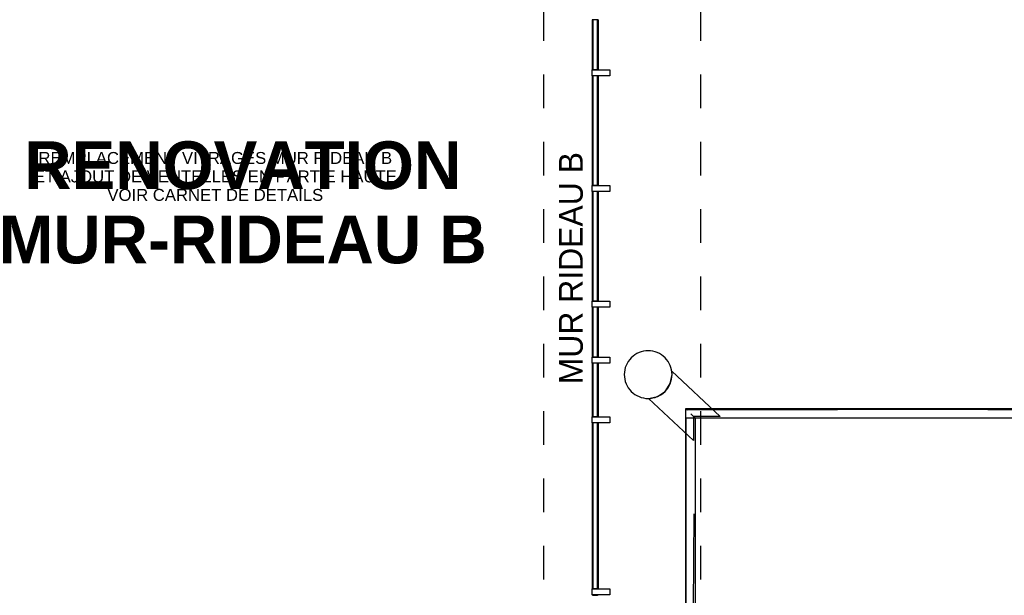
# Model space of a CAD drawing. Extents: x -24342 to 73038, y -9656 to 30949.
# Tile 94 of 170: x 89 to 915, y 7890 to 8372. Entities that reach past the tile are written whole.
import ezdxf

# ---------------------------------------------------------------- set-up
doc = ezdxf.new("R2010")
doc.units = 0
doc.linetypes.add('21.0032_xref_r+1_02_pro$0$Traits', pattern=[564.444447, 282.222223, -282.222223])
doc.linetypes.add('ACAD_ISO12W100', pattern=[21, 12, -3, 0, -3, 0, -3])
for name, color, linetype in [('0_XREF', 250, 'Continuous'), ('21.0032_xref_r+1_02_pro$0$06-02 Texte 200ème 100ème.Texte', 251, 'Continuous'), ('21.0032_xref_r+1_02_pro$0$06-03 Texte 1000ème 500ème.Texte', 251, 'Continuous'), ('21.0032_xref_r+1_02_pro$0$06-05 Texte 50ème 20ème - DCE.Texte', 251, 'Continuous'), ('21.0032_xref_r+1_02_pro$0$08-01 contour hachures', 251, 'Continuous'), ('21.0032_xref_r+1_02_pro$0$A-AREA-____-OTLN.Modèle IFC', 251, 'Continuous'), ('21.0032_xref_r+1_02_pro$0$A-FLOR-HRAL-OTLN.Modèle IFC', 251, 'Continuous'), ('21.0032_xref_r+1_02_pro$0$A-GLAZ-CURT-OTLN.Modèle IFC', 251, 'Continuous'), ('21.0032_xref_r+1_02_pro$0$A-GLAZ-CWMG-OTLN.Modèle IFC', 251, 'Continuous'), ('21.0032_xref_r+1_02_pro$0$S-BEAM-____-OTLN.Modèle IFC', 253, 'Continuous'), ('21.0032_xref_r+1_02_pro$0$S-COLS-____-OTLN.Modèle IFC', 251, 'Continuous')]:
    doc.layers.add(name, color=color, linetype=linetype)
doc.styles.add('21.0032_xref_r+1_02_pro$0$Standard', font='txt')
doc.styles.add('21.0032_xref_r+1_02_pro$0$STYLE_GENERE_4', font='arialbd.ttf')
doc.styles.add('21.0032_xref_r+1_02_pro$0$STYLE_GENERE_5', font='arial.ttf')

# ---------------------------------------------------------------- blocks, each defined once
blk = doc.blocks.new('21.0032_xref_r+1_02_pro$0$Poteau_14_1', base_point=(6160, -19250))
at = {"layer": '21.0032_xref_r+1_02_pro$0$S-COLS-____-OTLN.Modèle IFC', "linetype": 'Continuous', "ltscale": 0.1, "flags": 128}
blk.add_lwpolyline([(5960, -19250, 0.414214), (6160, -19450, 0.414214), (6360, -19250, 0.414214), (6160, -19050, 0.414214)], format="xyb", close=True, dxfattribs=at)
blk = doc.blocks.new('21.0032_xref_r+1_02_pro$0$Poutre 1[184]_1', base_point=(28829.5, -37404.2))
at = {"layer": '21.0032_xref_r+1_02_pro$0$S-BEAM-____-OTLN.Modèle IFC', "linetype": 'Continuous', "ltscale": 0.1}
for p, q in [((6360, -19250), (6358, -19221.8)), ((6358, -19221.8), (6763.6, -19600.1)), ((6345, -19325.9), (6360, -19250)), ((6238.5, -19434), (6302.4, -19390.4)), ((6302.4, -19390.4), (6345, -19325.9)), ((6162.8, -19450), (6238.5, -19434)), ((6540.1, -19801.8), (6162.8, -19450)), ((6763.6, -19600.1), (6540.1, -19600.1)), ((6540.1, -19600.1), (6540.1, -19801.8))]:
    blk.add_line(p, q, dxfattribs=at)
blk = doc.blocks.new('21.0032_xref_r+1_02_pro$0$IFC Extruded[660]_1', base_point=(5690, -16485))
at = {"layer": '21.0032_xref_r+1_02_pro$0$A-GLAZ-CURT-OTLN.Modèle IFC', "linetype": 'Continuous', "ltscale": 0.1}
for p, q in [((5735, -16275.1), (5695, -16275.1)), ((5695, -16275.1), (5695, -16695)), ((5735, -16695), (5735, -16275.1)), ((5695, -16695), (5735, -16695))]:
    blk.add_line(p, q, dxfattribs=at)
blk = doc.blocks.new('21.0032_xref_r+1_02_pro$0$IFC Extruded[661]_1', base_point=(5690, -17205))
at = {"layer": '21.0032_xref_r+1_02_pro$0$A-GLAZ-CURT-OTLN.Modèle IFC', "linetype": 'Continuous', "ltscale": 0.1}
for p, q in [((5735, -16745), (5695, -16745)), ((5695, -16745), (5695, -17665.1)), ((5735, -17665.1), (5735, -16745)), ((5695, -17665.1), (5735, -17665.1))]:
    blk.add_line(p, q, dxfattribs=at)
blk = doc.blocks.new('21.0032_xref_r+1_02_pro$0$IFC Extruded[662]_1', base_point=(5690, -18175))
at = {"layer": '21.0032_xref_r+1_02_pro$0$A-GLAZ-CURT-OTLN.Modèle IFC', "linetype": 'Continuous', "ltscale": 0.1}
for p, q in [((5735, -17715.1), (5695, -17715.1)), ((5695, -17715.1), (5695, -18635)), ((5735, -18635), (5735, -17715.1)), ((5695, -18635), (5735, -18635))]:
    blk.add_line(p, q, dxfattribs=at)
blk = doc.blocks.new('21.0032_xref_r+1_02_pro$0$IFC Extruded[663]_1', base_point=(5690, -18895))
at = {"layer": '21.0032_xref_r+1_02_pro$0$A-GLAZ-CURT-OTLN.Modèle IFC', "linetype": 'Continuous', "ltscale": 0.1}
for p, q in [((5735, -18685), (5695, -18685)), ((5695, -18685), (5695, -19105.1)), ((5735, -19105.1), (5735, -18685)), ((5695, -19105.1), (5735, -19105.1))]:
    blk.add_line(p, q, dxfattribs=at)
blk = doc.blocks.new('21.0032_xref_r+1_02_pro$0$IFC Extruded[664]_1', base_point=(5690, -19380.1))
at = {"layer": '21.0032_xref_r+1_02_pro$0$A-GLAZ-CURT-OTLN.Modèle IFC', "linetype": 'Continuous', "ltscale": 0.1}
for p, q in [((5735, -19155.1), (5695, -19155.1)), ((5695, -19155.1), (5695, -19605.1)), ((5735, -19605.1), (5735, -19155.1)), ((5695, -19605.1), (5735, -19605.1))]:
    blk.add_line(p, q, dxfattribs=at)
blk = doc.blocks.new('21.0032_xref_r+1_02_pro$0$IFC Extruded[665]_1', base_point=(5690, -20350))
at = {"layer": '21.0032_xref_r+1_02_pro$0$A-GLAZ-CURT-OTLN.Modèle IFC', "linetype": 'Continuous', "ltscale": 0.1}
for p, q in [((5735, -19655.1), (5695, -19655.1)), ((5695, -19655.1), (5695, -21045)), ((5735, -21045), (5735, -19655.1)), ((5695, -21045), (5735, -21045))]:
    blk.add_line(p, q, dxfattribs=at)
blk = doc.blocks.new('21.0032_xref_r+1_02_pro$0$IFC Extruded[666]_1', base_point=(5690, -21097.5))
at = {"layer": '21.0032_xref_r+1_02_pro$0$A-GLAZ-CURT-OTLN.Modèle IFC', "linetype": 'Continuous', "ltscale": 0.1}
for p, q in [((5735, -21095), (5695, -21095)), ((5695, -21095), (5695, -21100)), ((5695, -21100), (5735, -21100)), ((5735, -21100), (5735, -21095))]:
    blk.add_line(p, q, dxfattribs=at)
blk = doc.blocks.new('21.0032_xref_r+1_02_pro$0$IFC Extruded[667]_1', base_point=(5690, -19605.1))
at = {"layer": '21.0032_xref_r+1_02_pro$0$A-GLAZ-CWMG-OTLN.Modèle IFC', "linetype": 'Continuous', "ltscale": 0.1}
for p, q in [((5740, -19155.1), (5690, -19155.1)), ((5690, -19155.1), (5690, -19605.1)), ((5740, -19155.1), (5740, -19605.1)), ((5740, -19605.1), (5690, -19605.1))]:
    blk.add_line(p, q, dxfattribs=at)
blk = doc.blocks.new('21.0032_xref_r+1_02_pro$0$IFC Extruded[668]_1', base_point=(5690, -19105.1))
at = {"layer": '21.0032_xref_r+1_02_pro$0$A-GLAZ-CWMG-OTLN.Modèle IFC', "linetype": 'Continuous', "ltscale": 0.1}
for p, q in [((5740, -18685), (5690, -18685)), ((5690, -18685), (5690, -19105.1)), ((5740, -18685), (5740, -19105.1)), ((5740, -19105.1), (5690, -19105.1))]:
    blk.add_line(p, q, dxfattribs=at)
blk = doc.blocks.new('21.0032_xref_r+1_02_pro$0$IFC Extruded[669]_1', base_point=(5690, -18635))
at = {"layer": '21.0032_xref_r+1_02_pro$0$A-GLAZ-CWMG-OTLN.Modèle IFC', "linetype": 'Continuous', "ltscale": 0.1}
for p, q in [((5740, -17715.1), (5690, -17715.1)), ((5690, -17715.1), (5690, -18635)), ((5740, -17715.1), (5740, -18635)), ((5740, -18635), (5690, -18635))]:
    blk.add_line(p, q, dxfattribs=at)
blk = doc.blocks.new('21.0032_xref_r+1_02_pro$0$IFC Extruded[670]_1', base_point=(5690, -17665.1))
at = {"layer": '21.0032_xref_r+1_02_pro$0$A-GLAZ-CWMG-OTLN.Modèle IFC', "linetype": 'Continuous', "ltscale": 0.1}
for p, q in [((5740, -16745), (5690, -16745)), ((5690, -16745), (5690, -17665.1)), ((5740, -16745), (5740, -17665.1)), ((5740, -17665.1), (5690, -17665.1))]:
    blk.add_line(p, q, dxfattribs=at)
blk = doc.blocks.new('21.0032_xref_r+1_02_pro$0$IFC Extruded[671]_1', base_point=(5690, -21045))
at = {"layer": '21.0032_xref_r+1_02_pro$0$A-GLAZ-CWMG-OTLN.Modèle IFC', "linetype": 'Continuous', "ltscale": 0.1}
for p, q in [((5740, -19655.1), (5690, -19655.1)), ((5690, -19655.1), (5690, -21045)), ((5740, -19655.1), (5740, -21045)), ((5740, -21045), (5690, -21045))]:
    blk.add_line(p, q, dxfattribs=at)
blk = doc.blocks.new('21.0032_xref_r+1_02_pro$0$IFC Extruded[673]_1', base_point=(5690, -16695))
at = {"layer": '21.0032_xref_r+1_02_pro$0$A-GLAZ-CWMG-OTLN.Modèle IFC', "linetype": 'Continuous', "ltscale": 0.1}
for p, q in [((5740, -16275.1), (5690, -16275.1)), ((5690, -16275.1), (5690, -16695)), ((5740, -16275.1), (5740, -16695)), ((5740, -16695), (5690, -16695))]:
    blk.add_line(p, q, dxfattribs=at)
blk = doc.blocks.new('21.0032_xref_r+1_02_pro$0$IFC Extruded[678]_1', base_point=(5690, -16720))
at = {"layer": '21.0032_xref_r+1_02_pro$0$A-GLAZ-CWMG-OTLN.Modèle IFC', "linetype": 'Continuous', "ltscale": 0.1}
for p, q in [((5690, -16695), (5840, -16695)), ((5690, -16745), (5690, -16695)), ((5840, -16745), (5690, -16745)), ((5840, -16695), (5840, -16745))]:
    blk.add_line(p, q, dxfattribs=at)
blk = doc.blocks.new('21.0032_xref_r+1_02_pro$0$IFC Extruded[679]_1', base_point=(5690, -17690.1))
at = {"layer": '21.0032_xref_r+1_02_pro$0$A-GLAZ-CWMG-OTLN.Modèle IFC', "linetype": 'Continuous', "ltscale": 0.1}
for p, q in [((5690, -17665.1), (5840, -17665.1)), ((5690, -17715.1), (5690, -17665.1)), ((5840, -17715.1), (5690, -17715.1)), ((5840, -17665.1), (5840, -17715.1))]:
    blk.add_line(p, q, dxfattribs=at)
blk = doc.blocks.new('21.0032_xref_r+1_02_pro$0$IFC Extruded[680]_1', base_point=(5690, -18660))
at = {"layer": '21.0032_xref_r+1_02_pro$0$A-GLAZ-CWMG-OTLN.Modèle IFC', "linetype": 'Continuous', "ltscale": 0.1}
for p, q in [((5690, -18635), (5840, -18635)), ((5690, -18685), (5690, -18635)), ((5840, -18635), (5840, -18685)), ((5840, -18685), (5690, -18685))]:
    blk.add_line(p, q, dxfattribs=at)
blk = doc.blocks.new('21.0032_xref_r+1_02_pro$0$IFC Extruded[681]_1', base_point=(5690, -19130.1))
at = {"layer": '21.0032_xref_r+1_02_pro$0$A-GLAZ-CWMG-OTLN.Modèle IFC', "linetype": 'Continuous', "ltscale": 0.1}
for p, q in [((5690, -19105.1), (5840, -19105.1)), ((5690, -19155.1), (5690, -19105.1)), ((5840, -19105.1), (5840, -19155.1)), ((5840, -19155.1), (5690, -19155.1))]:
    blk.add_line(p, q, dxfattribs=at)
blk = doc.blocks.new('21.0032_xref_r+1_02_pro$0$IFC Extruded[682]_1', base_point=(5690, -19630.1))
at = {"layer": '21.0032_xref_r+1_02_pro$0$A-GLAZ-CWMG-OTLN.Modèle IFC', "linetype": 'Continuous', "ltscale": 0.1}
for p, q in [((5690, -19605.1), (5840, -19605.1)), ((5690, -19655.1), (5690, -19605.1)), ((5840, -19605.1), (5840, -19655.1)), ((5840, -19655.1), (5690, -19655.1))]:
    blk.add_line(p, q, dxfattribs=at)
blk = doc.blocks.new('21.0032_xref_r+1_02_pro$0$IFC Extruded[684]_1', base_point=(5690, -21070))
at = {"layer": '21.0032_xref_r+1_02_pro$0$A-GLAZ-CWMG-OTLN.Modèle IFC', "linetype": 'Continuous', "ltscale": 0.1}
for p, q in [((5690, -21045), (5840, -21045)), ((5690, -21095), (5690, -21045)), ((5840, -21095), (5690, -21095)), ((5840, -21045), (5840, -21095))]:
    blk.add_line(p, q, dxfattribs=at)
blk = doc.blocks.new('21.0032_xref_r+1_02_pro$0$Poutre 2[702]_1', base_point=(28829.5, -37404.2))
at = {"layer": '21.0032_xref_r+1_02_pro$0$S-BEAM-____-OTLN.Modèle IFC', "linetype": 'Continuous', "ltscale": 0.1}
for p, q in [((6360, -19250), (6358, -19221.8)), ((6358, -19221.8), (6763.6, -19600.1)), ((6345, -19325.9), (6360, -19250)), ((6238.5, -19434), (6302.4, -19390.4)), ((6302.4, -19390.4), (6345, -19325.9)), ((6162.8, -19450), (6238.5, -19434)), ((6540.1, -19801.8), (6162.8, -19450)), ((6763.6, -19600.1), (6540.1, -19600.1)), ((6540.1, -19600.1), (6540.1, -19801.8))]:
    blk.add_line(p, q, dxfattribs=at)
blk = doc.blocks.new('21.0032_xref_r+1_02_pro$0$Barrière 38[717]_1', base_point=(6472.9, -21204))
at = {"layer": '21.0032_xref_r+1_02_pro$0$A-FLOR-HRAL-OTLN.Modèle IFC', "linetype": 'Continuous', "ltscale": 0.1}
for p, q in [((11514.5, -13814.5), (11521.1, -13814.5)), ((11514.5, -17205.7), (11514.5, -13814.5)), ((11521.1, -13814.5), (11527.7, -13814.5)), ((11522.1, -16681.1), (11527.7, -13814.5)), ((11527.7, -13814.5), (11543.2, -13814.5)), ((11530.1, -13814.5), (11530.1, -13810.5)), ((11530.1, -13810.5), (11580.1, -13810.5)), ((11543.2, -13814.5), (11558.6, -13814.5)), ((11558.6, -13814.5), (11572.7, -13814.5)), ((11572.7, -13814.5), (11586.8, -13814.5)), ((11580.1, -13810.5), (11580.1, -13814.5)), ((11586.8, -13814.5), (11590.6, -13814.5)), ((11590.6, -13814.5), (11594.5, -13814.5)), ((11594.5, -13814.5), (11594.5, -16199.6)), ((11594.5, -16199.6), (11594.5, -16223.2)), ((11594.5, -16223.2), (11594.5, -19614.5)), ((11527.7, -19547.7), (11522.1, -16681.1)), ((11514.5, -17229.4), (11514.5, -17205.7)), ((11514.5, -19534.5), (11514.5, -17229.4)), ((6474.5, -19534.5), (8331.1, -19534.5)), ((6474.5, -19534.5), (6479.5, -19539.6)), ((6474.5, -20285), (6474.5, -19534.5)), ((6479.5, -19539.6), (6481.1, -19541.1)), ((6481.1, -19541.1), (6483.6, -19543.6)), ((6483.6, -19543.6), (6487.7, -19547.7)), ((9007.7, -19542.1), (6487.7, -19547.7)), ((8331.1, -19534.5), (9657.8, -19534.5)), ((9007.7, -19542.1), (11527.7, -19547.7)), ((9657.8, -19534.5), (11514.5, -19534.5)), ((11514.5, -19534.5), (11521.1, -19541.1)), ((11521.1, -19541.1), (11527.7, -19547.7)), ((6518.6, -19578.7), (6532.7, -19592.8)), ((6532.7, -19592.8), (6546.8, -19606.8)), ((6546.8, -19606.8), (6550.6, -19610.7)), ((6550.6, -19610.7), (6551, -19611)), ((6551, -19611), (6554.5, -19614.5)), ((8411.1, -19614.5), (6554.5, -19614.5)), ((6554.5, -19614.5), (6554.5, -20307.3)), ((9737.8, -19614.5), (8411.1, -19614.5)), ((11594.5, -19614.5), (9737.8, -19614.5)), ((11558.6, -19578.7), (11572.7, -19592.8)), ((11572.7, -19592.8), (11586.8, -19606.8)), ((11586.8, -19606.8), (11590.5, -19610.6)), ((11590.5, -19610.6), (11590.8, -19610.8)), ((11590.8, -19610.8), (11594.5, -19614.5)), ((6474.5, -20427.2), (6474.5, -20285)), ((6554.5, -20307.3), (6554.5, -20529.5)), ((6474.5, -21200), (6474.5, -20427.2)), ((6541.2, -21200), (6544.4, -20415.9)), ((6554.5, -20529.5), (6554.5, -21200)), ((6478.3, -21200), (6474.5, -21200)), ((6482.1, -21200), (6478.3, -21200)), ((6496.2, -21200), (6482.1, -21200)), ((6490.1, -21204), (6490.1, -21200)), ((6490.1, -21204), (6540.1, -21204)), ((6510.3, -21200), (6496.2, -21200)), ((6525.7, -21200), (6510.3, -21200)), ((6541.2, -21200), (6525.7, -21200)), ((6540.1, -21200), (6540.1, -21204)), ((6547.8, -21200), (6541.2, -21200)), ((6554.5, -21200), (6547.8, -21200))]:
    blk.add_line(p, q, dxfattribs=at)
blk = doc.blocks.new('21.0032_xref_r+1_02_pro$0$Barrière 53[751]_1', base_point=(6472.9, -21204.1))
at = {"layer": '21.0032_xref_r+1_02_pro$0$A-FLOR-HRAL-OTLN.Modèle IFC', "linetype": 'Continuous', "ltscale": 0.1}
for p, q in [((11514.5, -13814.5), (11521.1, -13814.5)), ((11514.5, -17205.8), (11514.5, -13814.5)), ((11521.1, -13814.5), (11527.7, -13814.5)), ((11522.1, -16681.1), (11527.7, -13814.5)), ((11527.7, -13814.5), (11543.2, -13814.5)), ((11530.1, -13814.5), (11530.1, -13810.5)), ((11530.1, -13810.5), (11580.1, -13810.5)), ((11543.2, -13814.5), (11558.6, -13814.5)), ((11558.6, -13814.5), (11572.7, -13814.5)), ((11572.7, -13814.5), (11586.8, -13814.5)), ((11580.1, -13810.5), (11580.1, -13814.5)), ((11586.8, -13814.5), (11590.6, -13814.5)), ((11590.6, -13814.5), (11594.5, -13814.5)), ((11594.5, -13814.5), (11594.5, -16199.6)), ((11594.5, -16199.6), (11594.5, -16223.2)), ((11594.5, -16223.2), (11594.5, -19614.5)), ((11527.7, -19547.7), (11522.1, -16681.1)), ((11514.5, -17229.4), (11514.5, -17205.8)), ((11514.5, -19534.5), (11514.5, -17229.4)), ((6474.5, -19534.5), (8331.1, -19534.5)), ((6474.5, -19534.5), (6479.5, -19539.6)), ((6474.5, -20285.1), (6474.5, -19534.5)), ((6479.5, -19539.6), (6481.1, -19541.1)), ((6481.1, -19541.1), (6483.6, -19543.6)), ((6483.6, -19543.6), (6487.7, -19547.7)), ((9007.7, -19542.1), (6487.7, -19547.7)), ((8331.1, -19534.5), (9657.8, -19534.5)), ((9007.7, -19542.1), (11527.7, -19547.7)), ((9657.8, -19534.5), (11514.5, -19534.5)), ((11514.5, -19534.5), (11521.1, -19541.1)), ((11521.1, -19541.1), (11527.7, -19547.7)), ((6518.6, -19578.7), (6532.7, -19592.8)), ((6532.7, -19592.8), (6546.8, -19606.8)), ((6546.8, -19606.8), (6550.6, -19610.7)), ((6550.6, -19610.7), (6551, -19611)), ((6551, -19611), (6554.5, -19614.5)), ((8411.1, -19614.5), (6554.5, -19614.5)), ((6554.5, -19614.5), (6554.5, -20307.3)), ((9737.8, -19614.5), (8411.1, -19614.5)), ((11594.5, -19614.5), (9737.8, -19614.5)), ((11558.6, -19578.7), (11572.7, -19592.8)), ((11572.7, -19592.8), (11586.8, -19606.8)), ((11586.8, -19606.8), (11590.5, -19610.6)), ((11590.5, -19610.6), (11590.8, -19610.8)), ((11590.8, -19610.8), (11594.5, -19614.5)), ((6474.5, -20427.2), (6474.5, -20285.1)), ((6554.5, -20307.3), (6554.5, -20529.5)), ((6474.5, -21200.1), (6474.5, -20427.2)), ((6541.2, -21200.1), (6544.4, -20416)), ((6554.5, -20529.5), (6554.5, -21200.1)), ((6478.3, -21200.1), (6474.5, -21200.1)), ((6482.1, -21200.1), (6478.3, -21200.1)), ((6496.2, -21200.1), (6482.1, -21200.1)), ((6490.1, -21204.1), (6490.1, -21200.1)), ((6490.1, -21204.1), (6540.1, -21204.1)), ((6510.3, -21200.1), (6496.2, -21200.1)), ((6525.7, -21200.1), (6510.3, -21200.1)), ((6541.2, -21200.1), (6525.7, -21200.1)), ((6540.1, -21200.1), (6540.1, -21204.1)), ((6547.8, -21200.1), (6541.2, -21200.1)), ((6554.5, -21200.1), (6547.8, -21200.1))]:
    blk.add_line(p, q, dxfattribs=at)
blk = doc.blocks.new('21.0032_xref_r+1_02_pro$0$IFC Extruded[756]_1', base_point=(5690, -16485))
at = {"layer": '21.0032_xref_r+1_02_pro$0$A-GLAZ-CURT-OTLN.Modèle IFC', "linetype": 'Continuous', "ltscale": 0.1}
for p, q in [((5735, -16275.1), (5695, -16275.1)), ((5695, -16275.1), (5695, -16695)), ((5735, -16695), (5735, -16275.1)), ((5695, -16695), (5735, -16695))]:
    blk.add_line(p, q, dxfattribs=at)
blk = doc.blocks.new('21.0032_xref_r+1_02_pro$0$IFC Extruded[757]_1', base_point=(5690, -17205))
at = {"layer": '21.0032_xref_r+1_02_pro$0$A-GLAZ-CURT-OTLN.Modèle IFC', "linetype": 'Continuous', "ltscale": 0.1}
for p, q in [((5735, -16745), (5695, -16745)), ((5695, -16745), (5695, -17665.1)), ((5735, -17665.1), (5735, -16745)), ((5695, -17665.1), (5735, -17665.1))]:
    blk.add_line(p, q, dxfattribs=at)
blk = doc.blocks.new('21.0032_xref_r+1_02_pro$0$IFC Extruded[758]_1', base_point=(5690, -18175))
at = {"layer": '21.0032_xref_r+1_02_pro$0$A-GLAZ-CURT-OTLN.Modèle IFC', "linetype": 'Continuous', "ltscale": 0.1}
for p, q in [((5735, -17715.1), (5695, -17715.1)), ((5695, -17715.1), (5695, -18635)), ((5735, -18635), (5735, -17715.1)), ((5695, -18635), (5735, -18635))]:
    blk.add_line(p, q, dxfattribs=at)
blk = doc.blocks.new('21.0032_xref_r+1_02_pro$0$IFC Extruded[759]_1', base_point=(5690, -18895))
at = {"layer": '21.0032_xref_r+1_02_pro$0$A-GLAZ-CURT-OTLN.Modèle IFC', "linetype": 'Continuous', "ltscale": 0.1}
for p, q in [((5735, -18685), (5695, -18685)), ((5695, -18685), (5695, -19105.1)), ((5735, -19105.1), (5735, -18685)), ((5695, -19105.1), (5735, -19105.1))]:
    blk.add_line(p, q, dxfattribs=at)
blk = doc.blocks.new('21.0032_xref_r+1_02_pro$0$IFC Extruded[760]_1', base_point=(5690, -19380.1))
at = {"layer": '21.0032_xref_r+1_02_pro$0$A-GLAZ-CURT-OTLN.Modèle IFC', "linetype": 'Continuous', "ltscale": 0.1}
for p, q in [((5735, -19155.1), (5695, -19155.1)), ((5695, -19155.1), (5695, -19605.1)), ((5735, -19605.1), (5735, -19155.1)), ((5695, -19605.1), (5735, -19605.1))]:
    blk.add_line(p, q, dxfattribs=at)
blk = doc.blocks.new('21.0032_xref_r+1_02_pro$0$IFC Extruded[761]_1', base_point=(5690, -20350))
at = {"layer": '21.0032_xref_r+1_02_pro$0$A-GLAZ-CURT-OTLN.Modèle IFC', "linetype": 'Continuous', "ltscale": 0.1}
for p, q in [((5735, -19655.1), (5695, -19655.1)), ((5695, -19655.1), (5695, -21045)), ((5735, -21045), (5735, -19655.1)), ((5695, -21045), (5735, -21045))]:
    blk.add_line(p, q, dxfattribs=at)
blk = doc.blocks.new('21.0032_xref_r+1_02_pro$0$IFC Extruded[762]_1', base_point=(5690, -21097.5))
at = {"layer": '21.0032_xref_r+1_02_pro$0$A-GLAZ-CURT-OTLN.Modèle IFC', "linetype": 'Continuous', "ltscale": 0.1}
for p, q in [((5735, -21095), (5695, -21095)), ((5695, -21095), (5695, -21100)), ((5695, -21100), (5735, -21100)), ((5735, -21100), (5735, -21095))]:
    blk.add_line(p, q, dxfattribs=at)
blk = doc.blocks.new('21.0032_xref_r+1_02_pro$0$IFC Extruded[763]_1', base_point=(5690, -19630.1))
at = {"layer": '21.0032_xref_r+1_02_pro$0$A-GLAZ-CWMG-OTLN.Modèle IFC', "linetype": 'Continuous', "ltscale": 0.1}
for p, q in [((5690, -19605.1), (5840, -19605.1)), ((5690, -19655.1), (5690, -19605.1)), ((5840, -19605.1), (5840, -19655.1)), ((5840, -19655.1), (5690, -19655.1))]:
    blk.add_line(p, q, dxfattribs=at)
blk = doc.blocks.new('21.0032_xref_r+1_02_pro$0$IFC Extruded[764]_1', base_point=(5690, -19130.1))
at = {"layer": '21.0032_xref_r+1_02_pro$0$A-GLAZ-CWMG-OTLN.Modèle IFC', "linetype": 'Continuous', "ltscale": 0.1}
for p, q in [((5690, -19105.1), (5840, -19105.1)), ((5690, -19155.1), (5690, -19105.1)), ((5840, -19105.1), (5840, -19155.1)), ((5840, -19155.1), (5690, -19155.1))]:
    blk.add_line(p, q, dxfattribs=at)
blk = doc.blocks.new('21.0032_xref_r+1_02_pro$0$IFC Extruded[765]_1', base_point=(5690, -21070))
at = {"layer": '21.0032_xref_r+1_02_pro$0$A-GLAZ-CWMG-OTLN.Modèle IFC', "linetype": 'Continuous', "ltscale": 0.1}
for p, q in [((5690, -21045), (5840, -21045)), ((5690, -21095), (5690, -21045)), ((5840, -21095), (5690, -21095)), ((5840, -21045), (5840, -21095))]:
    blk.add_line(p, q, dxfattribs=at)
blk = doc.blocks.new('21.0032_xref_r+1_02_pro$0$IFC Extruded[769]_1', base_point=(5690, -21045))
at = {"layer": '21.0032_xref_r+1_02_pro$0$A-GLAZ-CWMG-OTLN.Modèle IFC', "linetype": 'Continuous', "ltscale": 0.1}
for p, q in [((5740, -19655.1), (5690, -19655.1)), ((5690, -19655.1), (5690, -21045)), ((5740, -19655.1), (5740, -21045)), ((5740, -21045), (5690, -21045))]:
    blk.add_line(p, q, dxfattribs=at)
blk = doc.blocks.new('21.0032_xref_r+1_02_pro$0$IFC Extruded[771]_1', base_point=(5690, -19605.1))
at = {"layer": '21.0032_xref_r+1_02_pro$0$A-GLAZ-CWMG-OTLN.Modèle IFC', "linetype": 'Continuous', "ltscale": 0.1}
for p, q in [((5740, -19155.1), (5690, -19155.1)), ((5690, -19155.1), (5690, -19605.1)), ((5740, -19155.1), (5740, -19605.1)), ((5740, -19605.1), (5690, -19605.1))]:
    blk.add_line(p, q, dxfattribs=at)
blk = doc.blocks.new('21.0032_xref_r+1_02_pro$0$IFC Extruded[772]_1', base_point=(5690, -19105.1))
at = {"layer": '21.0032_xref_r+1_02_pro$0$A-GLAZ-CWMG-OTLN.Modèle IFC', "linetype": 'Continuous', "ltscale": 0.1}
for p, q in [((5740, -18685), (5690, -18685)), ((5690, -18685), (5690, -19105.1)), ((5740, -18685), (5740, -19105.1)), ((5740, -19105.1), (5690, -19105.1))]:
    blk.add_line(p, q, dxfattribs=at)
blk = doc.blocks.new('21.0032_xref_r+1_02_pro$0$IFC Extruded[773]_1', base_point=(5690, -16695))
at = {"layer": '21.0032_xref_r+1_02_pro$0$A-GLAZ-CWMG-OTLN.Modèle IFC', "linetype": 'Continuous', "ltscale": 0.1}
for p, q in [((5740, -16275.1), (5690, -16275.1)), ((5690, -16275.1), (5690, -16695)), ((5740, -16275.1), (5740, -16695)), ((5740, -16695), (5690, -16695))]:
    blk.add_line(p, q, dxfattribs=at)
blk = doc.blocks.new('21.0032_xref_r+1_02_pro$0$IFC Extruded[776]_1', base_point=(5690, -21100))
at = {"layer": '21.0032_xref_r+1_02_pro$0$A-GLAZ-CWMG-OTLN.Modèle IFC', "linetype": 'Continuous', "ltscale": 0.1}
for p, q in [((5740, -21095), (5690, -21095)), ((5690, -21095), (5690, -21100)), ((5740, -21100), (5690, -21100)), ((5740, -21095), (5740, -21100))]:
    blk.add_line(p, q, dxfattribs=at)
blk = doc.blocks.new('21.0032_xref_r+1_02_pro$0$IFC Extruded[777]_1', base_point=(5690, -16720))
at = {"layer": '21.0032_xref_r+1_02_pro$0$A-GLAZ-CWMG-OTLN.Modèle IFC', "linetype": 'Continuous', "ltscale": 0.1}
for p, q in [((5690, -16695), (5840, -16695)), ((5690, -16745), (5690, -16695)), ((5840, -16745), (5690, -16745)), ((5840, -16695), (5840, -16745))]:
    blk.add_line(p, q, dxfattribs=at)
blk = doc.blocks.new('21.0032_xref_r+1_02_pro$0$IFC Extruded[778]_1', base_point=(5690, -18660))
at = {"layer": '21.0032_xref_r+1_02_pro$0$A-GLAZ-CWMG-OTLN.Modèle IFC', "linetype": 'Continuous', "ltscale": 0.1}
for p, q in [((5690, -18635), (5840, -18635)), ((5690, -18685), (5690, -18635)), ((5840, -18635), (5840, -18685)), ((5840, -18685), (5690, -18685))]:
    blk.add_line(p, q, dxfattribs=at)
blk = doc.blocks.new('21.0032_xref_r+1_02_pro$0$IFC Extruded[779]_1', base_point=(5690, -17665.1))
at = {"layer": '21.0032_xref_r+1_02_pro$0$A-GLAZ-CWMG-OTLN.Modèle IFC', "linetype": 'Continuous', "ltscale": 0.1}
for p, q in [((5740, -16745), (5690, -16745)), ((5690, -16745), (5690, -17665.1)), ((5740, -16745), (5740, -17665.1)), ((5740, -17665.1), (5690, -17665.1))]:
    blk.add_line(p, q, dxfattribs=at)
blk = doc.blocks.new('21.0032_xref_r+1_02_pro$0$IFC Extruded[780]_1', base_point=(5690, -17690.1))
at = {"layer": '21.0032_xref_r+1_02_pro$0$A-GLAZ-CWMG-OTLN.Modèle IFC', "linetype": 'Continuous', "ltscale": 0.1}
for p, q in [((5690, -17665.1), (5840, -17665.1)), ((5690, -17715.1), (5690, -17665.1)), ((5840, -17715.1), (5690, -17715.1)), ((5840, -17665.1), (5840, -17715.1))]:
    blk.add_line(p, q, dxfattribs=at)
blk = doc.blocks.new('21.0032_xref_r+1_02_pro$0$IFC Extruded[781]_1', base_point=(5690, -18635))
at = {"layer": '21.0032_xref_r+1_02_pro$0$A-GLAZ-CWMG-OTLN.Modèle IFC', "linetype": 'Continuous', "ltscale": 0.1}
for p, q in [((5740, -17715.1), (5690, -17715.1)), ((5690, -17715.1), (5690, -18635)), ((5740, -17715.1), (5740, -18635)), ((5740, -18635), (5690, -18635))]:
    blk.add_line(p, q, dxfattribs=at)
blk = doc.blocks.new('21.0032_xref_r+1_02_pro')
at = {"layer": '21.0032_xref_r+1_02_pro$0$08-01 contour hachures', "linetype": '21.0032_xref_r+1_02_pro$0$Traits', "ltscale": 0.1, "flags": 128}
for points in [[(528.3, -1391.12), (528.3, -2154.56)], [(659.75, -1391.12), (659.75, -2154.56)]]:
    blk.add_lwpolyline(points, dxfattribs=at)
at = {"layer": '21.0032_xref_r+1_02_pro$0$A-AREA-____-OTLN.Modèle IFC', "linetype": 'Continuous', "ltscale": 0.1, "flags": 128}
blk.add_lwpolyline([(647.45, -2120.4), (3390, -2120), (3389.6, -2166.57), (4390.4, -2166.57), (4390, -2120), (8761.09, -2120), (8592.87, -1417.99), (8427.48, -1417.99), (8560.05, -1961.45), (6560.07, -1961.45), (6560.07, -1366.33, -0.157957), (6506.5, -1249), (6331.27, -1249, -0.214878), (6262.95, -1381.09), (6262.95, -1961.45), (1456.57, -1961.45), (1456.57, -1381.1, -0.215084), (1388.23, -1249), (1227.62, -1249, -0.214969), (1159.45, -1381.05), (1158.27, -1961.45), (647.45, -1961.45)], format="xyb", close=True, dxfattribs=at)
at = {"layer": '21.0032_xref_r+1_02_pro$0$A-FLOR-HRAL-OTLN.Modèle IFC', "linetype": 'Continuous', "ltscale": 0.1, "xscale": 0.1, "yscale": 0.1, "zscale": 0.1}
for name, p in [('21.0032_xref_r+1_02_pro$0$Barrière 38[717]_1', (647.29, -2120.4)), ('21.0032_xref_r+1_02_pro$0$Barrière 53[751]_1', (647.29, -2120.41))]:
    blk.add_blockref(name, p, dxfattribs=at)
at = {"layer": '21.0032_xref_r+1_02_pro$0$A-GLAZ-CURT-OTLN.Modèle IFC', "linetype": 'Continuous', "ltscale": 0.1, "xscale": 0.1, "yscale": 0.1, "zscale": 0.1}
for name, p in [('21.0032_xref_r+1_02_pro$0$IFC Extruded[660]_1', (569, -1648.5)), ('21.0032_xref_r+1_02_pro$0$IFC Extruded[756]_1', (569, -1648.5)), ('21.0032_xref_r+1_02_pro$0$IFC Extruded[661]_1', (569, -1720.5)), ('21.0032_xref_r+1_02_pro$0$IFC Extruded[757]_1', (569, -1720.5)), ('21.0032_xref_r+1_02_pro$0$IFC Extruded[662]_1', (569, -1817.5)), ('21.0032_xref_r+1_02_pro$0$IFC Extruded[758]_1', (569, -1817.5)), ('21.0032_xref_r+1_02_pro$0$IFC Extruded[663]_1', (569, -1889.5)), ('21.0032_xref_r+1_02_pro$0$IFC Extruded[759]_1', (569, -1889.5)), ('21.0032_xref_r+1_02_pro$0$IFC Extruded[664]_1', (569, -1938.01)), ('21.0032_xref_r+1_02_pro$0$IFC Extruded[760]_1', (569, -1938.01)), ('21.0032_xref_r+1_02_pro$0$IFC Extruded[665]_1', (569, -2035)), ('21.0032_xref_r+1_02_pro$0$IFC Extruded[761]_1', (569, -2035)), ('21.0032_xref_r+1_02_pro$0$IFC Extruded[666]_1', (569, -2109.75)), ('21.0032_xref_r+1_02_pro$0$IFC Extruded[762]_1', (569, -2109.75))]:
    blk.add_blockref(name, p, dxfattribs=at)
at = {"layer": '21.0032_xref_r+1_02_pro$0$A-GLAZ-CWMG-OTLN.Modèle IFC', "linetype": 'Continuous', "ltscale": 0.1, "xscale": 0.1, "yscale": 0.1, "zscale": 0.1}
for name, p in [('21.0032_xref_r+1_02_pro$0$IFC Extruded[673]_1', (569, -1669.5)), ('21.0032_xref_r+1_02_pro$0$IFC Extruded[773]_1', (569, -1669.5)), ('21.0032_xref_r+1_02_pro$0$IFC Extruded[678]_1', (569, -1672)), ('21.0032_xref_r+1_02_pro$0$IFC Extruded[777]_1', (569, -1672)), ('21.0032_xref_r+1_02_pro$0$IFC Extruded[670]_1', (569, -1766.51)), ('21.0032_xref_r+1_02_pro$0$IFC Extruded[779]_1', (569, -1766.51)), ('21.0032_xref_r+1_02_pro$0$IFC Extruded[679]_1', (569, -1769.01)), ('21.0032_xref_r+1_02_pro$0$IFC Extruded[780]_1', (569, -1769.01)), ('21.0032_xref_r+1_02_pro$0$IFC Extruded[669]_1', (569, -1863.5)), ('21.0032_xref_r+1_02_pro$0$IFC Extruded[781]_1', (569, -1863.5)), ('21.0032_xref_r+1_02_pro$0$IFC Extruded[680]_1', (569, -1866)), ('21.0032_xref_r+1_02_pro$0$IFC Extruded[778]_1', (569, -1866)), ('21.0032_xref_r+1_02_pro$0$IFC Extruded[668]_1', (569, -1910.51)), ('21.0032_xref_r+1_02_pro$0$IFC Extruded[772]_1', (569, -1910.51)), ('21.0032_xref_r+1_02_pro$0$IFC Extruded[681]_1', (569, -1913.01)), ('21.0032_xref_r+1_02_pro$0$IFC Extruded[764]_1', (569, -1913.01)), ('21.0032_xref_r+1_02_pro$0$IFC Extruded[667]_1', (569, -1960.51)), ('21.0032_xref_r+1_02_pro$0$IFC Extruded[771]_1', (569, -1960.51)), ('21.0032_xref_r+1_02_pro$0$IFC Extruded[682]_1', (569, -1963.01)), ('21.0032_xref_r+1_02_pro$0$IFC Extruded[763]_1', (569, -1963.01)), ('21.0032_xref_r+1_02_pro$0$IFC Extruded[671]_1', (569, -2104.5)), ('21.0032_xref_r+1_02_pro$0$IFC Extruded[769]_1', (569, -2104.5)), ('21.0032_xref_r+1_02_pro$0$IFC Extruded[684]_1', (569, -2107)), ('21.0032_xref_r+1_02_pro$0$IFC Extruded[765]_1', (569, -2107)), ('21.0032_xref_r+1_02_pro$0$IFC Extruded[776]_1', (569, -2110))]:
    blk.add_blockref(name, p, dxfattribs=at)
at = {"layer": '21.0032_xref_r+1_02_pro$0$S-BEAM-____-OTLN.Modèle IFC', "linetype": 'Continuous', "ltscale": 0.1, "xscale": 0.1, "yscale": 0.1, "zscale": 0.1}
for name in ['21.0032_xref_r+1_02_pro$0$Poutre 1[184]_1', '21.0032_xref_r+1_02_pro$0$Poutre 2[702]_1']:
    blk.add_blockref(name, (2882.95, -3740.42), dxfattribs=at)
at = {"layer": '21.0032_xref_r+1_02_pro$0$S-COLS-____-OTLN.Modèle IFC', "ltscale": 0.1, "xscale": 0.1, "yscale": 0.1, "zscale": 0.1}
blk.add_blockref('21.0032_xref_r+1_02_pro$0$Poteau_14_1', (616, -1925), dxfattribs=at)
at = {"layer": '21.0032_xref_r+1_02_pro$0$06-02 Texte 200ème 100ème.Texte', "linetype": 'Continuous', "ltscale": 0.1, "insert": (551.34, -1835.82), "char_height": 20, "attachment_point": 5, "rotation": 90, "style": '21.0032_xref_r+1_02_pro$0$Standard'}
blk.add_mtext('\\A1;MUR RIDEAU B', dxfattribs=at)
at = {"layer": '21.0032_xref_r+1_02_pro$0$06-03 Texte 1000ème 500ème.Texte', "linetype": 'Continuous', "ltscale": 0.1, "insert": (272.82, -1780.91), "char_height": 40, "attachment_point": 5, "line_spacing_factor": 0.933591, "style": '21.0032_xref_r+1_02_pro$0$STYLE_GENERE_4'}
blk.add_mtext('\\A1;RENOVATION\\PMUR-RIDEAU B', dxfattribs=at)
at = {"layer": '21.0032_xref_r+1_02_pro$0$06-05 Texte 50ème 20ème - DCE.Texte', "linetype": 'Continuous', "ltscale": 0.1, "insert": (253.2, -1758.96), "char_height": 10, "attachment_point": 5, "line_spacing_factor": 0.9285, "style": '21.0032_xref_r+1_02_pro$0$STYLE_GENERE_5'}
blk.add_mtext('\\A1;REMPLACEMENT VITRAGES MUR RIDEAU B\\PET AJOUT DE VENTELLES EN PARTIE HAUTE\\PVOIR CARNET DE DETAILS', dxfattribs=at)

msp = doc.modelspace()

# ---------------------------------------------------------------- block references
at = {"layer": '0_XREF', "linetype": 'ACAD_ISO12W100'}
msp.add_blockref('21.0032_xref_r+1_02_pro', (0, 10000), dxfattribs=at)

doc.saveas('drawing.dxf')
